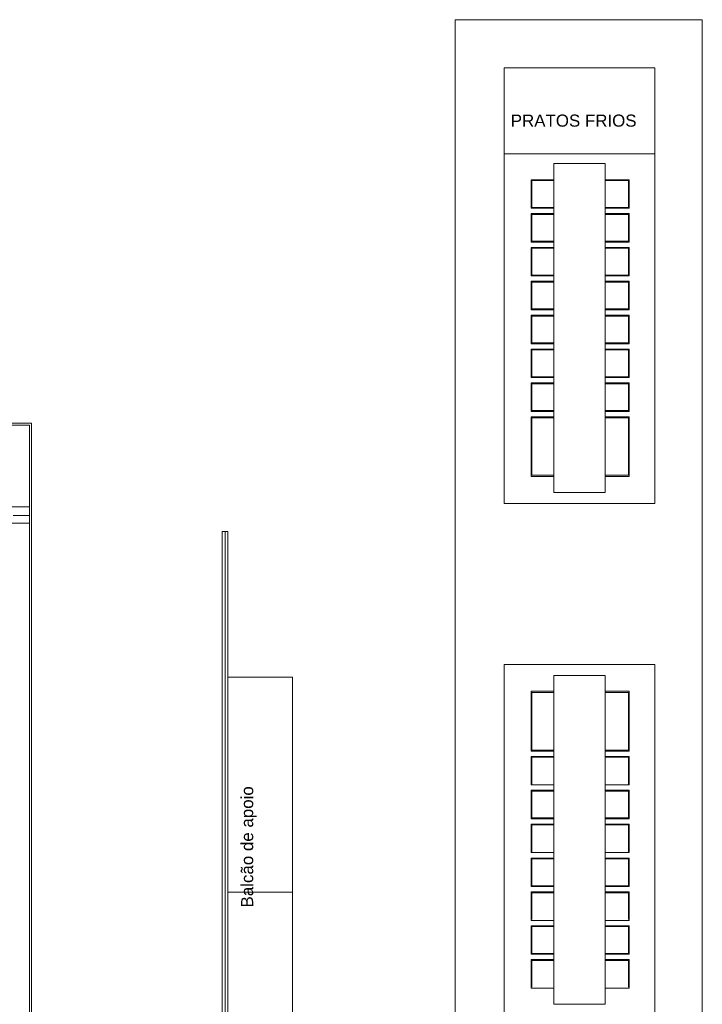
# Model space of a CAD drawing. Extents: x -1871171.1 to -1871111.3, y 2848215.5 to 2848272.6.
# Tile 39 of 121: x -1871156.3 to -1871149.9, y 2848241.9 to 2848251.1. Entities that reach past the tile are written whole.
import ezdxf

# ---------------------------------------------------------------- set-up
doc = ezdxf.new("R2010")
doc.units = 0
doc.header["$MEASUREMENT"] = 0
for name, color, linetype, lineweight in [('6075-BSE-ARQ-TERR$0$K-BSE-ARQ-ALV', 7, 'CONTINUOUS', 5), ('6075-BSE-ARQ-TERR$0$K-BSE-ARQ-LAY', 252, 'CONTINUOUS', 5), ('6075-BSE-ARQ-TERR$0$K-BSE-ARQ-TXT', 254, 'CONTINUOUS', 5)]:
    doc.layers.add(name, color=color, linetype=linetype, lineweight=lineweight)
doc.layers.add('K-NV2-ARQ-TXT-GER', color=1, linetype='CONTINUOUS')
doc.styles.add('6075-BSE-ARQ-TERR$0$Standard', font='arial.ttf')

# ---------------------------------------------------------------- blocks, each defined once
blk = doc.blocks.new('6075-BSE-ARQ-TERR')
at = {"layer": '6075-BSE-ARQ-TERR$0$K-BSE-ARQ-ALV'}
for p, q in [((8.73, -24.23), (9.82, -24.23)), ((9.8, -24.25), (8.75, -24.25)), ((9.8, -30.6), (9.8, -24.25)), ((9.82, -24.23), (9.82, -30.6)), ((9.8, -25.0101), (0.515, -25.0101)), ((5.8, -25.1601), (9.8, -25.1601)), ((9.8, -25.0901), (9.65, -25.0901))]:
    blk.add_line(p, q, dxfattribs=at)
at = {"layer": '6075-BSE-ARQ-TERR$0$K-BSE-ARQ-LAY'}
for p, q in [((16.0601, -20.4797), (13.7601, -20.4797)), ((13.7601, -20.4797), (13.7601, -30.977)), ((16.0601, -30.977), (16.0601, -20.4797)), ((15.6178, -20.9274), (14.2178, -20.9274)), ((14.2178, -20.9274), (14.2178, -24.9782)), ((15.6178, -24.9782), (15.6178, -20.9274)), ((15.6178, -21.7274), (14.2178, -21.7274)), ((15.1553, -21.8174), (14.6803, -21.8174)), ((14.6803, -21.8174), (14.6803, -24.8753)), ((15.1553, -24.8753), (15.1553, -21.8174)), ((14.6803, -21.9674), (14.4678, -21.9674)), ((14.4678, -22.2324), (14.4678, -21.9674)), ((15.1553, -21.9674), (15.3802, -21.9674)), ((15.3802, -22.2324), (15.3802, -21.9674)), ((14.4752, -22.2246), (14.4752, -21.9753)), ((14.4752, -21.9753), (14.6803, -21.9753)), ((15.1553, -21.9753), (15.3728, -21.9753)), ((15.3728, -21.9753), (15.3728, -22.2246)), ((14.4678, -22.2324), (14.6803, -22.2324)), ((14.6803, -22.2246), (14.4752, -22.2246)), ((15.3728, -22.2246), (15.1553, -22.2246)), ((15.1553, -22.2324), (15.3802, -22.2324)), ((14.4678, -22.2824), (14.4678, -22.5474)), ((14.6803, -22.2824), (14.4678, -22.2824)), ((14.4752, -22.5396), (14.4752, -22.2903)), ((14.4752, -22.2903), (14.6803, -22.2903)), ((15.3802, -22.2824), (15.1553, -22.2824)), ((15.1553, -22.2903), (15.3728, -22.2903)), ((15.3728, -22.2903), (15.3728, -22.5396)), ((15.3802, -22.5474), (15.3802, -22.2824)), ((14.6803, -22.5474), (14.4678, -22.5474)), ((14.4678, -22.5974), (14.4678, -22.8624)), ((14.4678, -22.5974), (14.6803, -22.5974)), ((14.6803, -22.5396), (14.4752, -22.5396)), ((14.4752, -22.8546), (14.4752, -22.6053)), ((14.4752, -22.6053), (14.6803, -22.6053)), ((15.3728, -22.5396), (15.1553, -22.5396)), ((15.1553, -22.5474), (15.3802, -22.5474)), ((15.1553, -22.5974), (15.3802, -22.5974)), ((15.1553, -22.6053), (15.3728, -22.6053)), ((15.3728, -22.6053), (15.3728, -22.8546)), ((15.3802, -22.5974), (15.3802, -22.8624)), ((14.6803, -22.8624), (14.4678, -22.8624)), ((14.6803, -22.8546), (14.4752, -22.8546)), ((15.3728, -22.8546), (15.1553, -22.8546)), ((15.1553, -22.8624), (15.3802, -22.8624)), ((14.4678, -22.9124), (14.4678, -23.1774)), ((14.6803, -22.9124), (14.4678, -22.9124)), ((14.4752, -23.1696), (14.4752, -22.9203)), ((14.4752, -22.9203), (14.6803, -22.9203)), ((15.3802, -22.9124), (15.1553, -22.9124)), ((15.1553, -22.9203), (15.3728, -22.9203)), ((15.3728, -22.9203), (15.3728, -23.1696)), ((15.3802, -22.9124), (15.3802, -23.1774)), ((14.6803, -23.1774), (14.4678, -23.1774)), ((14.4678, -23.2274), (14.4678, -23.4924)), ((14.6803, -23.2274), (14.4678, -23.2274)), ((14.6803, -23.1696), (14.4752, -23.1696)), ((14.4752, -23.4846), (14.4752, -23.2353)), ((14.4752, -23.2353), (14.6803, -23.2353)), ((15.3728, -23.1696), (15.1553, -23.1696)), ((15.3802, -23.1774), (15.1553, -23.1774)), ((15.3802, -23.2274), (15.1553, -23.2274)), ((15.1553, -23.2353), (15.3728, -23.2353)), ((15.3728, -23.2353), (15.3728, -23.4846)), ((15.3802, -23.4924), (15.3802, -23.2274)), ((14.4678, -23.4924), (14.6803, -23.4924)), ((14.6803, -23.4846), (14.4752, -23.4846)), ((15.3728, -23.4846), (15.1553, -23.4846)), ((15.3802, -23.4924), (15.1553, -23.4924)), ((14.4678, -23.5424), (14.4678, -23.8074)), ((14.6803, -23.5424), (14.4678, -23.5424)), ((14.4752, -23.7996), (14.4752, -23.5503)), ((14.4752, -23.5503), (14.6803, -23.5503)), ((15.3802, -23.5424), (15.1553, -23.5424)), ((15.1553, -23.5503), (15.3728, -23.5503)), ((15.3728, -23.5503), (15.3728, -23.7996)), ((15.3802, -23.8074), (15.3802, -23.5424)), ((14.6803, -23.7996), (14.4752, -23.7996)), ((15.3728, -23.7996), (15.1553, -23.7996)), ((14.6803, -23.8074), (14.4678, -23.8074)), ((14.4678, -23.8574), (14.4678, -24.1224)), ((14.4678, -23.8574), (14.6803, -23.8574)), ((14.4752, -24.1146), (14.4752, -23.8653)), ((14.4752, -23.8653), (14.6803, -23.8653)), ((15.1553, -23.8074), (15.3802, -23.8074)), ((15.1553, -23.8574), (15.3802, -23.8574)), ((15.1553, -23.8653), (15.3728, -23.8653)), ((15.3728, -23.8653), (15.3728, -24.1146)), ((15.3802, -24.1224), (15.3802, -23.8574)), ((14.6803, -24.1224), (14.4678, -24.1224)), ((14.6803, -24.1146), (14.4752, -24.1146)), ((15.3728, -24.1146), (15.1553, -24.1146)), ((15.1553, -24.1224), (15.3802, -24.1224)), ((14.4678, -24.1724), (14.4678, -24.7283)), ((14.4678, -24.1724), (14.6803, -24.1724)), ((14.4752, -24.7156), (14.4752, -24.1803)), ((14.4752, -24.1803), (14.6803, -24.1803)), ((15.1553, -24.1724), (15.3802, -24.1724)), ((15.1553, -24.1803), (15.3728, -24.1803)), ((15.3728, -24.1803), (15.3728, -24.7156)), ((15.3802, -24.7283), (15.3802, -24.1724)), ((14.6803, -24.7156), (14.4752, -24.7156)), ((15.3728, -24.7156), (15.1553, -24.7156)), ((14.4678, -24.7283), (14.6803, -24.7283)), ((15.3802, -24.7283), (15.1553, -24.7283)), ((14.6803, -24.8753), (15.1553, -24.8753)), ((14.2178, -24.9782), (15.6178, -24.9782)), ((11.595, -25.2401), (11.595, -30.58)), ((11.62, -30.58), (11.62, -25.2401)), ((11.645, -25.2401), (11.6464, -30.5926)), ((14.2178, -26.4739), (14.2178, -30.5247)), ((15.6178, -26.4739), (14.2178, -26.4739)), ((15.6178, -30.5247), (15.6178, -26.4739)), ((12.2464, -26.5926), (11.6464, -26.5926)), ((12.2464, -30.5926), (12.2464, -26.5926)), ((15.1553, -26.5768), (14.6803, -26.5768)), ((14.6803, -26.5768), (14.6803, -29.6347)), ((15.1553, -29.6347), (15.1553, -26.5768)), ((14.6803, -26.7237), (14.4678, -26.7237)), ((14.4678, -27.2797), (14.4678, -26.7237)), ((15.3802, -26.7237), (15.1553, -26.7237)), ((15.3802, -26.7237), (15.3802, -27.2797)), ((14.4752, -27.2718), (14.4752, -26.7365)), ((14.4752, -26.7365), (14.6803, -26.7365)), ((15.1553, -26.7365), (15.3728, -26.7365)), ((15.3728, -26.7365), (15.3728, -27.2718)), ((14.4678, -27.2797), (14.6803, -27.2797)), ((14.6803, -27.2718), (14.4752, -27.2718)), ((15.3728, -27.2718), (15.1553, -27.2718)), ((15.3802, -27.2797), (15.1553, -27.2797)), ((14.6803, -27.3297), (14.4678, -27.3297)), ((14.4678, -27.5947), (14.4678, -27.3297)), ((14.4752, -27.5868), (14.4752, -27.3375)), ((14.4752, -27.3375), (14.6803, -27.3375)), ((15.1553, -27.3297), (15.3802, -27.3297)), ((15.1553, -27.3375), (15.3728, -27.3375)), ((15.3728, -27.3375), (15.3728, -27.5868)), ((15.3802, -27.5947), (15.3802, -27.3297)), ((14.6803, -27.5947), (14.4678, -27.5947)), ((14.4678, -27.6447), (14.4678, -27.9097)), ((14.4678, -27.6447), (14.6803, -27.6447)), ((15.3802, -27.5947), (15.1553, -27.5947)), ((15.1553, -27.6447), (15.3802, -27.6447)), ((15.3802, -27.9097), (15.3802, -27.6447)), ((14.4752, -27.9018), (14.4752, -27.6525)), ((14.4752, -27.6525), (14.6803, -27.6525)), ((15.1553, -27.6525), (15.3728, -27.6525)), ((15.3728, -27.6525), (15.3728, -27.9018)), ((14.4678, -27.9097), (14.6803, -27.9097)), ((14.6803, -27.9018), (14.4752, -27.9018)), ((15.3728, -27.9018), (15.1553, -27.9018)), ((15.1553, -27.9097), (15.3802, -27.9097)), ((14.4678, -27.9597), (14.4678, -28.2247)), ((14.4678, -27.9597), (14.6803, -27.9597)), ((14.4752, -28.2168), (14.4752, -27.9675)), ((14.4752, -27.9675), (14.6803, -27.9675)), ((15.3802, -27.9597), (15.1553, -27.9597)), ((15.1553, -27.9675), (15.3728, -27.9675)), ((15.3728, -27.9675), (15.3728, -28.2168)), ((15.3802, -28.2247), (15.3802, -27.9597)), ((14.4678, -28.2247), (14.6803, -28.2247)), ((14.6803, -28.2747), (14.4678, -28.2747)), ((14.4678, -28.5397), (14.4678, -28.2747)), ((14.4752, -28.5318), (14.4752, -28.2825)), ((14.4752, -28.2825), (14.6803, -28.2825)), ((15.3802, -28.2247), (15.1553, -28.2247)), ((15.3802, -28.2747), (15.1553, -28.2747)), ((15.1553, -28.2825), (15.3728, -28.2825)), ((15.3728, -28.2825), (15.3728, -28.5318)), ((15.3802, -28.5397), (15.3802, -28.2747)), ((14.4678, -28.5397), (14.6803, -28.5397)), ((14.6803, -28.5318), (14.4752, -28.5318)), ((15.3728, -28.5318), (15.1553, -28.5318)), ((15.3802, -28.5397), (15.1553, -28.5397)), ((11.6464, -28.5926), (12.2464, -28.5926)), ((14.6803, -28.5897), (14.4678, -28.5897)), ((14.4678, -28.8547), (14.4678, -28.5897)), ((14.4752, -28.8468), (14.4752, -28.5975)), ((14.4752, -28.5975), (14.6803, -28.5975)), ((15.3802, -28.5897), (15.1553, -28.5897)), ((15.1553, -28.5975), (15.3728, -28.5975)), ((15.3728, -28.5975), (15.3728, -28.8468)), ((15.3802, -28.8547), (15.3802, -28.5897)), ((14.4678, -28.8547), (14.6803, -28.8547)), ((14.4678, -29.1697), (14.4678, -28.9047)), ((14.4678, -28.9047), (14.6803, -28.9047)), ((14.4752, -29.1618), (14.4752, -28.9125)), ((14.4752, -28.9125), (14.6803, -28.9125)), ((15.1553, -28.8547), (15.3802, -28.8547)), ((15.1553, -28.9047), (15.3802, -28.9047)), ((15.1553, -28.9125), (15.3728, -28.9125)), ((15.3728, -28.9125), (15.3728, -29.1618)), ((15.3802, -29.1697), (15.3802, -28.9047)), ((14.4678, -29.1697), (14.6803, -29.1697)), ((14.6803, -29.1618), (14.4752, -29.1618)), ((15.3728, -29.1618), (15.1553, -29.1618)), ((15.3802, -29.1697), (15.1553, -29.1697)), ((14.6803, -29.2197), (14.4678, -29.2197)), ((14.4678, -29.2197), (14.4678, -29.4847)), ((14.4752, -29.4768), (14.4752, -29.2275)), ((14.4752, -29.2275), (14.6803, -29.2275)), ((15.3802, -29.2197), (15.1553, -29.2197)), ((15.1553, -29.2275), (15.3728, -29.2275)), ((15.3728, -29.2275), (15.3728, -29.4768)), ((15.3802, -29.2197), (15.3802, -29.4847)), ((14.6803, -29.4847), (14.4678, -29.4847)), ((15.3802, -29.4847), (15.1553, -29.4847)), ((14.6803, -29.6347), (15.1553, -29.6347))]:
    blk.add_line(p, q, dxfattribs=at)
at = {"layer": '6075-BSE-ARQ-TERR$0$K-BSE-ARQ-LAY', "flags": 128}
for points in [[(11.595, -25.2401), (11.62, -25.2401)], [(11.62, -25.2401), (11.645, -25.2401)]]:
    blk.add_lwpolyline(points, dxfattribs=at)
at = {"layer": '6075-BSE-ARQ-TERR$0$K-BSE-ARQ-TXT', "insert": (14.2784, -21.3619), "char_height": 0.1125, "width": 1.9332, "attachment_point": 1, "line_spacing_factor": 0.984117, "style": '6075-BSE-ARQ-TERR$0$Standard'}
blk.add_mtext('PRATOS FRIOS', dxfattribs=at)
at = {"layer": '6075-BSE-ARQ-TERR$0$K-BSE-ARQ-TXT', "insert": (11.7696, -28.7344), "char_height": 0.1125, "width": 1.9332, "attachment_point": 1, "rotation": 90, "line_spacing_factor": 0.984117, "style": '6075-BSE-ARQ-TERR$0$Standard'}
blk.add_mtext('Balcão de apoio', dxfattribs=at)

msp = doc.modelspace()

# ---------------------------------------------------------------- block references
at = {"layer": 'K-NV2-ARQ-TXT-GER', "color": 31, "lineweight": -3, "true_color": 0xffbf80}
msp.add_blockref('6075-BSE-ARQ-TERR', (-1871166.006, 2848271.5826), dxfattribs=at)

doc.saveas('drawing.dxf')
